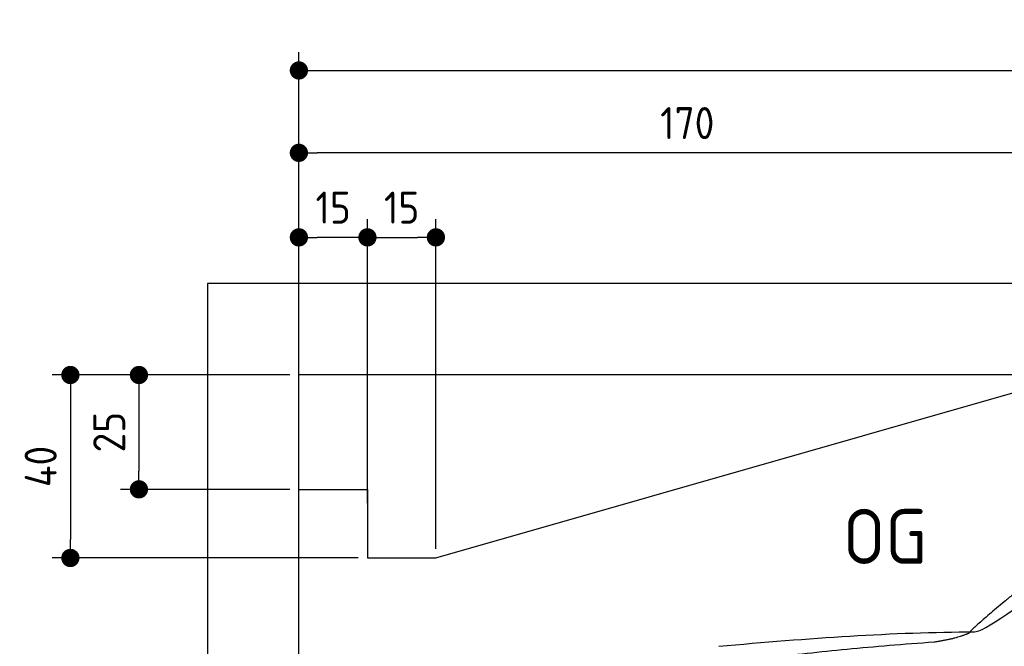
# Model space of a CAD drawing. Header units: millimetres. Extents: x -411 to 6777, y 0 to 6427.
# Tile 3 of 6: x -411 to 1744, y 5057 to 6427. Entities that reach past the tile are written whole.
import ezdxf

# ---------------------------------------------------------------- set-up
doc = ezdxf.new("R2010")
doc.units = ezdxf.units.MM
doc.layers.add('4', color=3, linetype='Continuous')
for name, color, linetype, lineweight in [('car', 10, 'Continuous', 25), ('Freiraum', 7, 'Continuous', 25), ('Gebäude', 7, 'Continuous', 25)]:
    doc.layers.add(name, color=color, linetype=linetype, lineweight=lineweight)
doc.styles.get("Standard").update_dxf_attribs({"font": 'ISOCP.SHX'})
doc.dimstyles.new('GEN-ISO', dxfattribs={"dimscale": 20, "dimtxt": 3.5, "dimasz": 2, "dimexe": 2, "dimexo": 1, "dimgap": 1.5, "dimtad": 1, "dimdec": 1, "dimlfac": 0.1, "dimdsep": 46, "dimtxsty": 'STANDARD', "dimblk": 'PUNKT', "dimcen": 2, "dimclrd": 256, "dimclre": 256, "dimclrt": 2, "dimadec": 0, "dimazin": 0, "dimtp": 0.1, "dimtm": 0.1, "dimtfac": 0.71, "dimtdec": 1, "dimtmove": 2, "dimatfit": 3, "dimldrblk": 'PUNKT', "dimfxl": 2, "dimtolj": 1, "dimarcsym": 0})

# ---------------------------------------------------------------- blocks, each defined once
blk = doc.blocks.new('PUNKT')
at = {"layer": '4', "color": 0, "linetype": 'ByBlock'}
blk.add_line((-0.5, 0), (-1, 0), dxfattribs=at)
at = {"layer": '4', "color": 0, "linetype": 'ByBlock', "const_width": 0.5}
blk.add_lwpolyline([(-0.25, 0, 1), (0.25, 0, 1)], format="xyb", close=True, dxfattribs=at)
blk = doc.blocks.new('*D149')
at = {"layer": '4', "lineweight": -2, "transparency": 16777216}
for p, q in [((200, 5620.9), (200, 6355.8)), ((5700, 5820.9), (5700, 6355.8)), ((240, 6315.8), (5660, 6315.8))]:
    blk.add_line(p, q, dxfattribs=at)
at = {"layer": 'Defpoints', "color": 0, "transparency": 16777216}
for p in [(5700, 6315.8), (5700, 5800.9), (200, 5600.9)]:
    blk.add_point(p, dxfattribs=at)
at = {"layer": '4', "lineweight": -2, "transparency": 16777216, "xscale": 40, "yscale": 40, "zscale": 40, "rotation": 180}
blk.add_blockref('PUNKT', (200, 6315.8), dxfattribs=at)
at = {"layer": '4', "lineweight": -2, "transparency": 16777216, "xscale": 40, "yscale": 40, "zscale": 40}
blk.add_blockref('PUNKT', (5700, 6315.8), dxfattribs=at)
at = {"layer": '4', "color": 2, "transparency": 16777216, "insert": (2950, 6380.8), "char_height": 70, "attachment_point": 5}
blk.add_mtext('550', dxfattribs=at)
blk = doc.blocks.new('Car')
at = {"layer": 'car'}
for points, degree in [([(1631.4, 5103.7), (1667.1, 5100.2), (1967, 5351.8), (2144.5, 5462.4)], 3), ([(1927.4, 5357.4), (1846.8, 5296.2), (1745.2, 5211.8), (1616.9, 5105.4), (1622.8, 5103.5)], 4), ([(1072.5, 5066.9), (1268.6, 5086.7), (1453.7, 5101.4), (1631.4, 5103.7)], 3), ([(1543.7, 5081), (1596.8, 5089.3), (1622.5, 5102.5)], 2), ([(731.4, 4945.1), (967.1, 5033.8), (1543.7, 5081)], 2)]:
    blk.add_open_spline(points, degree=degree, dxfattribs=at)
blk = doc.blocks.new('_Dot')
at = {"color": 0, "linetype": 'ByBlock', "lineweight": -2}
blk.add_line((-0.5, 0), (-1, 0), dxfattribs=at)
at = {"color": 0, "linetype": 'ByBlock', "const_width": 0.5}
blk.add_lwpolyline([(-0.25, 0, 1), (0.25, 0, 1)], format="xyb", close=True, dxfattribs=at)
blk = doc.blocks.new('*D155')
at = {"layer": '4', "lineweight": -2, "transparency": 16777216}
for p, q in [((200, 5620.9), (200, 6175.7)), ((1899.7, 5670), (1899.7, 6175.7)), ((1859.7, 6135.7), (240, 6135.7))]:
    blk.add_line(p, q, dxfattribs=at)
at = {"layer": 'Defpoints', "color": 0, "transparency": 16777216}
for p in [(200, 6135.7), (1899.7, 5650), (200, 5600.9)]:
    blk.add_point(p, dxfattribs=at)
at = {"layer": '4', "lineweight": -2, "transparency": 16777216, "xscale": 40, "yscale": 40, "zscale": 40, "rotation": 180}
blk.add_blockref('_Dot', (200, 6135.7), dxfattribs=at)
at = {"layer": '4', "lineweight": -2, "transparency": 16777216, "xscale": 40, "yscale": 40, "zscale": 40}
blk.add_blockref('_Dot', (1899.7, 6135.7), dxfattribs=at)
at = {"layer": '4', "color": 2, "transparency": 16777216, "insert": (1049.8, 6200.7), "char_height": 70, "attachment_point": 5}
blk.add_mtext('170', dxfattribs=at)
blk = doc.blocks.new('*D156')
at = {"layer": '4', "lineweight": -2, "transparency": 16777216}
for p, q in [((200, 5620.9), (200, 5990.9)), ((350, 5370.9), (350, 5990.9)), ((310, 5950.9), (240, 5950.9))]:
    blk.add_line(p, q, dxfattribs=at)
at = {"layer": 'Defpoints', "color": 0, "transparency": 16777216}
for p in [(200, 5950.9), (200, 5600.9), (350, 5350.9)]:
    blk.add_point(p, dxfattribs=at)
at = {"layer": '4', "lineweight": -2, "transparency": 16777216, "xscale": 40, "yscale": 40, "zscale": 40, "rotation": 180}
blk.add_blockref('_Dot', (200, 5950.9), dxfattribs=at)
at = {"layer": '4', "lineweight": -2, "transparency": 16777216, "xscale": 40, "yscale": 40, "zscale": 40}
blk.add_blockref('_Dot', (350, 5950.9), dxfattribs=at)
at = {"layer": '4', "color": 2, "transparency": 16777216, "insert": (275, 6015.9), "char_height": 70, "attachment_point": 5}
blk.add_mtext('15', dxfattribs=at)
blk = doc.blocks.new('*D157')
at = {"layer": '4', "lineweight": -2, "transparency": 16777216}
for p, q in [((180, 5650), (-340, 5650)), ((-300, 5610), (-300, 5290)), ((330, 5250), (-340, 5250))]:
    blk.add_line(p, q, dxfattribs=at)
at = {"layer": 'Defpoints', "color": 0, "transparency": 16777216}
for p in [(200, 5650), (-300, 5250), (350, 5250)]:
    blk.add_point(p, dxfattribs=at)
at = {"layer": '4', "lineweight": -2, "transparency": 16777216, "xscale": 40, "yscale": 40, "zscale": 40}
for p, rotation in [((-300, 5650), 90), ((-300, 5250), 270)]:
    blk.add_blockref('_Dot', p, dxfattribs=dict(at, rotation=rotation))
at = {"layer": '4', "color": 2, "transparency": 16777216, "insert": (-365, 5450), "char_height": 70, "attachment_point": 5, "rotation": 90}
blk.add_mtext('40', dxfattribs=at)
blk = doc.blocks.new('*D158')
at = {"layer": '4', "lineweight": -2, "transparency": 16777216}
for p, q in [((180, 5650), (-190, 5650)), ((-150, 5610), (-150, 5440)), ((180, 5400), (-190, 5400))]:
    blk.add_line(p, q, dxfattribs=at)
at = {"layer": 'Defpoints', "color": 0, "transparency": 16777216}
for p in [(200, 5650), (-150, 5400), (200, 5400)]:
    blk.add_point(p, dxfattribs=at)
at = {"layer": '4', "lineweight": -2, "transparency": 16777216, "xscale": 40, "yscale": 40, "zscale": 40}
for p, rotation in [((-150, 5650), 90), ((-150, 5400), 270)]:
    blk.add_blockref('_Dot', p, dxfattribs=dict(at, rotation=rotation))
at = {"layer": '4', "color": 2, "transparency": 16777216, "insert": (-215, 5525), "char_height": 70, "attachment_point": 5, "rotation": 90}
blk.add_mtext('25', dxfattribs=at)
blk = doc.blocks.new('*D159')
at = {"layer": '4', "lineweight": -2, "transparency": 16777216}
for p, q in [((350, 5370), (350, 5990.9)), ((499.8, 5270), (499.8, 5990.9)), ((390, 5950.9), (459.8, 5950.9))]:
    blk.add_line(p, q, dxfattribs=at)
at = {"layer": 'Defpoints', "color": 0, "transparency": 16777216}
for p in [(499.8, 5950.9), (350, 5350), (499.8, 5250)]:
    blk.add_point(p, dxfattribs=at)
at = {"layer": '4', "lineweight": -2, "transparency": 16777216, "xscale": 40, "yscale": 40, "zscale": 40, "rotation": 180}
blk.add_blockref('_Dot', (350, 5950.9), dxfattribs=at)
at = {"layer": '4', "lineweight": -2, "transparency": 16777216, "xscale": 40, "yscale": 40, "zscale": 40}
blk.add_blockref('_Dot', (499.8, 5950.9), dxfattribs=at)
at = {"layer": '4', "color": 2, "transparency": 16777216, "insert": (424.9, 6015.9), "char_height": 70, "attachment_point": 5}
blk.add_mtext('15', dxfattribs=at)
blk = doc.blocks.new('Gebäude_365_GT180')
at = {"layer": 'Freiraum'}
blk.add_lwpolyline([(200, 5400), (350, 5400), (350, 5250), (499.8, 5250), (1900, 5650)], dxfattribs=at)
at = {"layer": 'Gebäude'}
for p, q in [((5900, 5850), (0, 5850)), ((0, 5850), (0, 0)), ((5700, 5650), (200, 5650)), ((200, 200), (200, 5650))]:
    blk.add_line(p, q, dxfattribs=at)

msp = doc.modelspace()

# ---------------------------------------------------------------- block references
msp.add_blockref('Gebäude_365_GT180', (0, 0))
at = {"layer": 'car', "rotation": 359.4752422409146}
msp.add_blockref('Car', (0, 0), dxfattribs=at)

# ---------------------------------------------------------------- texts
msp.add_text('OG', height=120).set_placement((1390.46, 5237))

# ---------------------------------------------------------------- dimensions: what is measured, and where the dimension line sits
at = {"layer": '4'}
for base, p1, p2, override, picture, middle in [((5700, 6315.8), (200, 5600.88), (5700, 5800.88), {"dimtdec": 3, "dimtolj": 0}, '*D149', (2950, 6380.8)), ((200, 6135.7), (1899.68, 5650), (200, 5600.88), {"dimblk1": 'Dot', "dimblk2": 'Dot', "dimsah": 1, "dimtdec": 3, "dimtolj": 0}, '*D155', (1049.84, 6200.7)), ((200, 5950.88), (350, 5350.88), (200, 5600.88), {"dimblk1": 'Dot', "dimblk2": 'Dot', "dimsah": 1, "dimtdec": 3, "dimtolj": 0}, '*D156', (275, 6015.88)), ((499.76, 5950.88), (350, 5350), (499.76, 5250), {"dimblk1": 'Dot', "dimblk2": 'Dot', "dimsah": 1, "dimtdec": 3, "dimtolj": 0}, '*D159', (424.88, 6015.88))]:
    dim = msp.add_linear_dim(base=base, p1=p1, p2=p2, dimstyle='GEN-ISO', override=override, dxfattribs=at)
    dim.commit()
    dim.dimension.update_dxf_attribs({"geometry": picture, "text_midpoint": middle})
for base, p2, picture, middle in [((-300, 5250), (350, 5250), '*D157', (-365, 5450)), ((-150, 5400), (200, 5400), '*D158', (-215.01, 5525))]:
    dim = msp.add_linear_dim(base=base, p1=(200, 5650), p2=p2, angle=90, dimstyle='GEN-ISO', override={"dimblk1": 'Dot', "dimblk2": 'Dot', "dimsah": 1, "dimtdec": 3, "dimtolj": 0}, dxfattribs=at)
    dim.commit()
    dim.dimension.update_dxf_attribs({"geometry": picture, "text_midpoint": middle})

doc.saveas('drawing.dxf')
